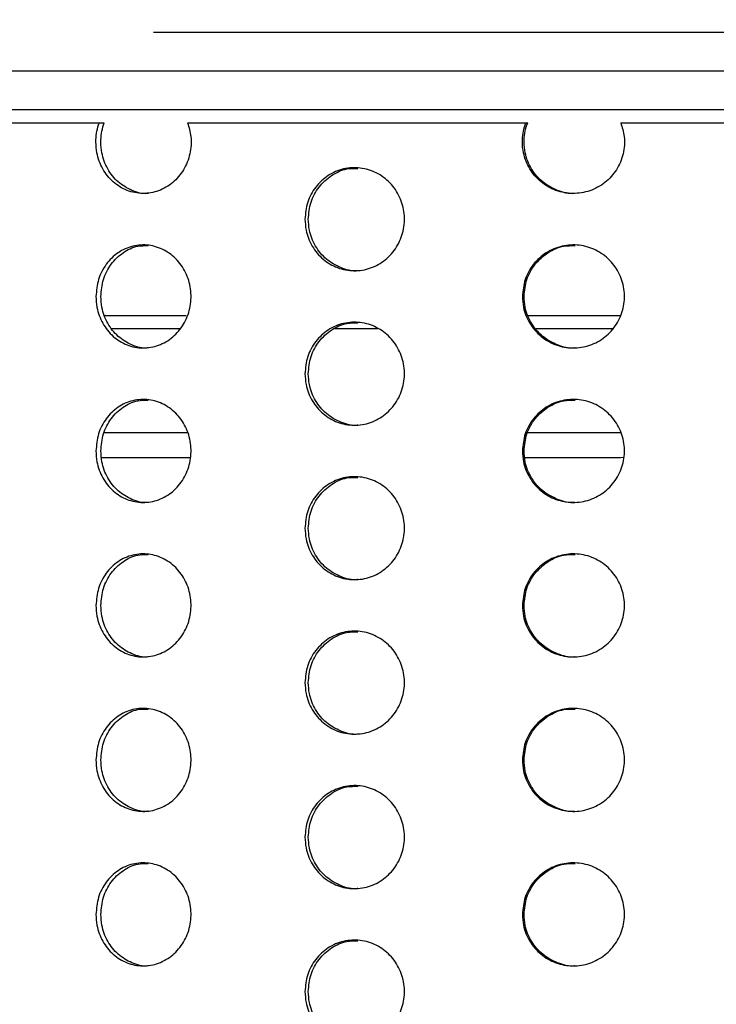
# Model space of a CAD drawing. Header units: millimetres. Extents: x 9412 to 81449, y 6786 to 18619.
# Tile 28 of 41: x 78497 to 78551, y 11915 to 11992. Entities that reach past the tile are written whole.
import ezdxf

# ---------------------------------------------------------------- set-up
doc = ezdxf.new("R2010")
doc.units = ezdxf.units.MM
doc.layers.add('Rysunek', color=7, linetype='Continuous', lineweight=25)
doc.layers.add('S_OPISY_ZB', color=3, linetype='Continuous', lineweight=25)
doc.styles.add('ISOCP', font='simplex.shx', dxfattribs={"width": 0.7})
doc.styles.add('styl3', font='arial.ttf', dxfattribs={"height": 180})
doc.dimstyles.new('ISO-100', dxfattribs={"dimtxt": 180, "dimasz": 130, "dimexe": 1.25, "dimexo": 0.625, "dimgap": 35, "dimtad": 1, "dimtoh": 1, "dimdec": 0, "dimtxsty": 'styl3', "dimcen": 5, "dimclrt": 256, "dimadec": 0, "dimazin": 0, "dimtfac": 1, "dimtdec": 0, "dimtmove": 0, "dimatfit": 3, "dimfxl": 1, "dimarcsym": 0})

# ---------------------------------------------------------------- blocks, each defined once
blk = doc.blocks.new('*D2')
at = {"layer": 'Defpoints', "color": 0}
for p in [(79931.794, 13076.435), (76210.976, 13075.81), (79931.794, 11323.657)]:
    blk.add_point(p, dxfattribs=at)
at = {"layer": 'S_OPISY_ZB', "color": 0, "linetype": 'ByBlock', "lineweight": -2, "ltscale": 200}
for p, q in [((79931.794, 13075.81), (79931.794, 11322.407)), ((76210.976, 13075.185), (76210.976, 11322.407)), ((76340.976, 11323.657), (79801.794, 11323.657))]:
    blk.add_line(p, q, dxfattribs=at)
at = {"layer": 'S_OPISY_ZB', "color": 0}
for points in [[(76340.976, 11345.323), (76340.976, 11301.99), (76210.976, 11323.657)], [(79801.794, 11301.99), (79801.794, 11345.323), (79931.794, 11323.657)]]:
    blk.add_solid(points, dxfattribs=at)
at = {"layer": 'S_OPISY_ZB', "insert": (77821.625, 11408.657), "char_height": 100, "attachment_point": 5, "style": 'ISOCP'}
blk.add_mtext('3720', dxfattribs=at)

msp = doc.modelspace()

# ---------------------------------------------------------------- linework, layer by layer
at = {"layer": 'Rysunek', "ltscale": 200}
for p, q in [((78606.711, 11990.751, -1.415), (78506.891, 11990.751, -1.415)), ((78689.801, 11984.751, -1.415), (78462.755, 11984.751, -1.415)), ((78479.113, 11983.751, -1.415), (78502.689, 11983.751, -1.415)), ((78502.689, 11983.751, -1.415), (78503.072, 11983.751, -1.415)), ((78509.541, 11983.751, -1.415), (78535.836, 11983.751, -1.415)), ((78535.836, 11983.751, -1.415), (78535.967, 11983.751, -1.415)), ((78543.189, 11983.751, -1.415), (78570.412, 11983.751, -1.415)), ((78509.426, 11968.751, -1.415), (78503.091, 11968.751, -1.415)), ((78543.117, 11968.751, -1.415), (78536.002, 11968.751, -1.415)), ((78503.605, 11967.751, -1.415), (78508.907, 11967.751, -1.415)), ((78520.965, 11967.751, -1.415), (78524.295, 11967.751, -1.415)), ((78536.597, 11967.751, -1.415), (78542.649, 11967.751, -1.415)), ((78509.537, 11959.647, -1.415), (78503.047, 11959.647, -1.415)), ((78543.185, 11959.647, -1.415), (78535.94, 11959.647, -1.415)), ((78502.854, 11957.751, -1.415), (78509.738, 11957.751, -1.415)), ((78535.731, 11957.751, -1.415), (78543.172, 11957.751, -1.415)), ((78543.172, 11957.751, -1.415), (78543.409, 11957.779, -1.415))]:
    msp.add_line(p, q, dxfattribs=at)
at = {"layer": 'Rysunek', "ltscale": 200, "elevation": -1.415}
msp.add_lwpolyline([(78731.801, 11987.751), (78381.801, 11987.751), (78381.801, 11992.751), (78731.801, 11992.751)], close=True, dxfattribs=at)
at = {"layer": 'Rysunek', "ltscale": 200}
for points, knots in [([(78509.541, 11983.751, -1.415), (78509.645, 11983.396, -1.415), (78509.874, 11982.61, -1.415), (78509.779, 11981.314, -1.415), (78509.286, 11980.056, -1.415), (78508.426, 11979.042, -1.415), (78507.308, 11978.391, -1.415), (78506.056, 11978.175, -1.415), (78504.815, 11978.418, -1.415), (78503.723, 11979.093, -1.415), (78502.899, 11980.124, -1.415), (78502.493, 11981.24, -1.415), (78502.38, 11982.416, -1.415), (78502.5, 11983.217, -1.415), (78502.668, 11983.693, -1.415), (78502.689, 11983.751, -1.415)], [0, 0, 0, 0, 0.07135, 0.157572, 0.243778, 0.330012, 0.416273, 0.502519, 0.58873, 0.674942, 0.761188, 0.847449, 0.901677, 0.987898, 1, 1, 1, 1]), ([(78506.477, 11978.258, -1.415), (78506.465, 11978.256, -1.415), (78506.044, 11978.181, -1.415), (78505.195, 11978.451, -1.415), (78504.106, 11979.084, -1.415), (78503.282, 11980.126, -1.415), (78502.876, 11981.239, -1.415), (78502.763, 11982.416, -1.415), (78502.883, 11983.217, -1.415), (78503.051, 11983.693, -1.415), (78503.072, 11983.751, -1.415)], [0, 0, 0, 0, 0.005091, 0.177504, 0.349916, 0.522398, 0.69491, 0.803365, 0.975797, 1, 1, 1, 1]), ([(78543.189, 11983.751, -1.415), (78543.3, 11983.396, -1.415), (78543.544, 11982.61, -1.415), (78543.443, 11981.314, -1.415), (78542.918, 11980.056, -1.415), (78542.001, 11979.042, -1.415), (78540.806, 11978.391, -1.415), (78539.465, 11978.175, -1.415), (78538.131, 11978.418, -1.415), (78536.953, 11979.093, -1.415), (78536.064, 11980.124, -1.415), (78535.624, 11981.24, -1.415), (78535.501, 11982.416, -1.415), (78535.632, 11983.217, -1.415), (78535.814, 11983.693, -1.415), (78535.836, 11983.751, -1.415)], [0, 0, 0, 0, 0.07135, 0.157572, 0.243778, 0.330012, 0.416273, 0.502519, 0.58873, 0.674942, 0.761188, 0.847449, 0.901677, 0.987898, 1, 1, 1, 1]), ([(78539.635, 11978.258, -1.415), (78539.622, 11978.256, -1.415), (78539.171, 11978.181, -1.415), (78538.258, 11978.451, -1.415), (78537.085, 11979.084, -1.415), (78536.194, 11980.126, -1.415), (78535.755, 11981.239, -1.415), (78535.632, 11982.416, -1.415), (78535.762, 11983.217, -1.415), (78535.944, 11983.693, -1.415), (78535.967, 11983.751, -1.415)], [0, 0, 0, 0, 0.005091, 0.177503, 0.349916, 0.522398, 0.69491, 0.803365, 0.975797, 1, 1, 1, 1]), ([(78518.659, 11976.251, -1.415), (78518.701, 11976.701, -1.415), (78518.786, 11977.6, -1.415), (78519.447, 11978.797, -1.415), (78520.422, 11979.708, -1.415), (78521.642, 11980.228, -1.415), (78522.962, 11980.301, -1.415), (78524.233, 11979.917, -1.415), (78525.313, 11979.12, -1.415), (78526.078, 11977.999, -1.415), (78526.439, 11976.682, -1.415), (78526.355, 11975.316, -1.415), (78525.836, 11974.056, -1.415), (78524.942, 11973.043, -1.415), (78523.774, 11972.391, -1.415), (78522.467, 11972.175, -1.415), (78521.168, 11972.418, -1.415), (78520.022, 11973.093, -1.415), (78519.164, 11974.124, -1.415), (78518.72, 11975.239, -1.415), (78518.676, 11975.969, -1.415), (78518.659, 11976.251, -1.415)], [0, 0, 0, 0, 0.053672, 0.107344, 0.16103, 0.214727, 0.268407, 0.32207, 0.375742, 0.429435, 0.483129, 0.536801, 0.590464, 0.644144, 0.69784, 0.751528, 0.805194, 0.85886, 0.912547, 0.966244, 1, 1, 1, 1]), ([(78518.918, 11976.251, -1.415), (78518.96, 11976.701, -1.415), (78519.045, 11977.6, -1.415), (78519.706, 11978.8, -1.415), (78520.681, 11979.696, -1.415), (78521.761, 11980.204, -1.415), (78522.483, 11980.201, -1.415), (78522.769, 11980.2, -1.415)], [0, 0, 0, 0, 0.214677, 0.429352, 0.64409, 0.858867, 1, 1, 1, 1]), ([(78522.765, 11972.258, -1.415), (78522.752, 11972.256, -1.415), (78522.312, 11972.181, -1.415), (78521.424, 11972.451, -1.415), (78520.282, 11973.084, -1.415), (78519.422, 11974.126, -1.415), (78518.979, 11975.239, -1.415), (78518.935, 11975.969, -1.415), (78518.918, 11976.251, -1.415)], [0, 0, 0, 0, 0.006338, 0.22095, 0.435562, 0.650262, 0.864998, 1, 1, 1, 1]), ([(78502.423, 11970.251, -1.415), (78502.463, 11970.701, -1.415), (78502.544, 11971.6, -1.415), (78503.173, 11972.797, -1.415), (78504.103, 11973.708, -1.415), (78505.268, 11974.228, -1.415), (78506.53, 11974.301, -1.415), (78507.747, 11973.917, -1.415), (78508.783, 11973.12, -1.415), (78509.517, 11971.999, -1.415), (78509.864, 11970.682, -1.415), (78509.783, 11969.316, -1.415), (78509.285, 11968.056, -1.415), (78508.427, 11967.043, -1.415), (78507.308, 11966.391, -1.415), (78506.056, 11966.175, -1.415), (78504.815, 11966.418, -1.415), (78503.722, 11967.093, -1.415), (78502.903, 11968.124, -1.415), (78502.481, 11969.239, -1.415), (78502.439, 11969.969, -1.415), (78502.423, 11970.251, -1.415)], [0, 0, 0, 0, 0.053672, 0.107343, 0.16103, 0.214727, 0.268407, 0.32207, 0.375742, 0.429435, 0.483129, 0.536801, 0.590464, 0.644144, 0.69784, 0.751528, 0.805194, 0.85886, 0.912547, 0.966244, 1, 1, 1, 1]), ([(78502.805, 11970.251, -1.415), (78502.846, 11970.701, -1.415), (78502.926, 11971.6, -1.415), (78503.556, 11972.8, -1.415), (78504.486, 11973.696, -1.415), (78505.517, 11974.204, -1.415), (78506.207, 11974.201, -1.415), (78506.481, 11974.2, -1.415)], [0, 0, 0, 0, 0.214677, 0.429352, 0.644089, 0.858867, 1, 1, 1, 1]), ([(78535.548, 11970.251, -1.415), (78535.592, 11970.701, -1.415), (78535.679, 11971.6, -1.415), (78536.36, 11972.797, -1.415), (78537.363, 11973.708, -1.415), (78538.618, 11974.228, -1.415), (78539.973, 11974.301, -1.415), (78541.276, 11973.917, -1.415), (78542.382, 11973.12, -1.415), (78543.164, 11971.999, -1.415), (78543.533, 11970.682, -1.415), (78543.447, 11969.316, -1.415), (78542.917, 11968.056, -1.415), (78542.002, 11967.043, -1.415), (78540.806, 11966.391, -1.415), (78539.465, 11966.175, -1.415), (78538.131, 11966.418, -1.415), (78536.952, 11967.093, -1.415), (78536.068, 11968.124, -1.415), (78535.611, 11969.239, -1.415), (78535.566, 11969.969, -1.415), (78535.548, 11970.251, -1.415)], [0, 0, 0, 0, 0.053672, 0.107344, 0.16103, 0.214727, 0.268407, 0.32207, 0.375742, 0.429435, 0.483129, 0.536801, 0.590464, 0.644144, 0.69784, 0.751528, 0.805194, 0.85886, 0.912547, 0.966244, 1, 1, 1, 1]), ([(78535.679, 11970.251, -1.415), (78535.722, 11970.701, -1.415), (78535.81, 11971.6, -1.415), (78536.49, 11972.8, -1.415), (78537.494, 11973.696, -1.415), (78538.605, 11974.204, -1.415), (78539.345, 11974.201, -1.415), (78539.639, 11974.2, -1.415)], [0, 0, 0, 0, 0.214677, 0.429352, 0.644089, 0.858867, 1, 1, 1, 1]), ([(78506.477, 11966.258, -1.415), (78506.465, 11966.256, -1.415), (78506.044, 11966.181, -1.415), (78505.195, 11966.451, -1.415), (78504.105, 11967.084, -1.415), (78503.286, 11968.126, -1.415), (78502.864, 11969.239, -1.415), (78502.822, 11969.969, -1.415), (78502.805, 11970.251, -1.415)], [0, 0, 0, 0, 0.006338, 0.22095, 0.435563, 0.650262, 0.864998, 1, 1, 1, 1]), ([(78539.635, 11966.258, -1.415), (78539.622, 11966.256, -1.415), (78539.171, 11966.181, -1.415), (78538.259, 11966.451, -1.415), (78537.084, 11967.084, -1.415), (78536.198, 11968.126, -1.415), (78535.742, 11969.239, -1.415), (78535.696, 11969.969, -1.415), (78535.679, 11970.251, -1.415)], [0, 0, 0, 0, 0.006338, 0.22095, 0.435562, 0.650262, 0.864998, 1, 1, 1, 1]), ([(78518.659, 11964.251, -1.415), (78518.701, 11964.701, -1.415), (78518.786, 11965.6, -1.415), (78519.447, 11966.797, -1.415), (78520.422, 11967.708, -1.415), (78521.642, 11968.228, -1.415), (78522.962, 11968.301, -1.415), (78524.233, 11967.917, -1.415), (78525.313, 11967.12, -1.415), (78526.078, 11965.999, -1.415), (78526.439, 11964.682, -1.415), (78526.355, 11963.316, -1.415), (78525.836, 11962.056, -1.415), (78524.942, 11961.043, -1.415), (78523.774, 11960.391, -1.415), (78522.467, 11960.175, -1.415), (78521.168, 11960.418, -1.415), (78520.022, 11961.093, -1.415), (78519.164, 11962.124, -1.415), (78518.72, 11963.239, -1.415), (78518.676, 11963.969, -1.415), (78518.659, 11964.251, -1.415)], [0, 0, 0, 0, 0.053672, 0.107343, 0.16103, 0.214727, 0.268407, 0.32207, 0.375742, 0.429435, 0.483129, 0.536801, 0.590464, 0.644144, 0.69784, 0.751528, 0.805194, 0.85886, 0.912547, 0.966244, 1, 1, 1, 1]), ([(78518.918, 11964.251, -1.415), (78518.96, 11964.701, -1.415), (78519.045, 11965.6, -1.415), (78519.706, 11966.8, -1.415), (78520.681, 11967.696, -1.415), (78521.761, 11968.204, -1.415), (78522.483, 11968.201, -1.415), (78522.769, 11968.2, -1.415)], [0, 0, 0, 0, 0.214677, 0.429352, 0.64409, 0.858867, 1, 1, 1, 1]), ([(78522.765, 11960.258, -1.415), (78522.752, 11960.256, -1.415), (78522.312, 11960.181, -1.415), (78521.424, 11960.451, -1.415), (78520.282, 11961.084, -1.415), (78519.422, 11962.126, -1.415), (78518.979, 11963.239, -1.415), (78518.935, 11963.969, -1.415), (78518.918, 11964.251, -1.415)], [0, 0, 0, 0, 0.006338, 0.22095, 0.435562, 0.650262, 0.864998, 1, 1, 1, 1]), ([(78502.423, 11958.251, -1.415), (78502.463, 11958.701, -1.415), (78502.544, 11959.6, -1.415), (78503.173, 11960.797, -1.415), (78504.103, 11961.708, -1.415), (78505.268, 11962.228, -1.415), (78506.53, 11962.301, -1.415), (78507.747, 11961.917, -1.415), (78508.783, 11961.12, -1.415), (78509.517, 11959.999, -1.415), (78509.864, 11958.682, -1.415), (78509.783, 11957.316, -1.415), (78509.285, 11956.056, -1.415), (78508.427, 11955.043, -1.415), (78507.308, 11954.391, -1.415), (78506.056, 11954.175, -1.415), (78504.815, 11954.418, -1.415), (78503.722, 11955.093, -1.415), (78502.903, 11956.124, -1.415), (78502.481, 11957.239, -1.415), (78502.439, 11957.969, -1.415), (78502.423, 11958.251, -1.415)], [0, 0, 0, 0, 0.053672, 0.107343, 0.16103, 0.214727, 0.268407, 0.32207, 0.375742, 0.429435, 0.483129, 0.536801, 0.590464, 0.644143, 0.69784, 0.751527, 0.805194, 0.85886, 0.912547, 0.966244, 1, 1, 1, 1]), ([(78502.805, 11958.251, -1.415), (78502.846, 11958.701, -1.415), (78502.926, 11959.6, -1.415), (78503.556, 11960.8, -1.415), (78504.486, 11961.696, -1.415), (78505.517, 11962.204, -1.415), (78506.207, 11962.201, -1.415), (78506.481, 11962.2, -1.415)], [0, 0, 0, 0, 0.214677, 0.429352, 0.644089, 0.858867, 1, 1, 1, 1]), ([(78535.548, 11958.251, -1.415), (78535.592, 11958.701, -1.415), (78535.679, 11959.6, -1.415), (78536.36, 11960.797, -1.415), (78537.363, 11961.708, -1.415), (78538.618, 11962.228, -1.415), (78539.973, 11962.301, -1.415), (78541.276, 11961.917, -1.415), (78542.382, 11961.12, -1.415), (78543.164, 11959.999, -1.415), (78543.533, 11958.682, -1.415), (78543.447, 11957.316, -1.415), (78542.917, 11956.056, -1.415), (78542.002, 11955.043, -1.415), (78540.806, 11954.391, -1.415), (78539.465, 11954.175, -1.415), (78538.131, 11954.418, -1.415), (78536.952, 11955.093, -1.415), (78536.068, 11956.124, -1.415), (78535.611, 11957.239, -1.415), (78535.566, 11957.969, -1.415), (78535.548, 11958.251, -1.415)], [0, 0, 0, 0, 0.053672, 0.107343, 0.16103, 0.214727, 0.268407, 0.32207, 0.375742, 0.429435, 0.483129, 0.536801, 0.590464, 0.644143, 0.69784, 0.751527, 0.805194, 0.85886, 0.912547, 0.966244, 1, 1, 1, 1]), ([(78535.679, 11958.251, -1.415), (78535.722, 11958.701, -1.415), (78535.81, 11959.6, -1.415), (78536.49, 11960.8, -1.415), (78537.494, 11961.696, -1.415), (78538.605, 11962.204, -1.415), (78539.345, 11962.201, -1.415), (78539.639, 11962.2, -1.415)], [0, 0, 0, 0, 0.214677, 0.429352, 0.644089, 0.858867, 1, 1, 1, 1]), ([(78506.477, 11954.258, -1.415), (78506.465, 11954.256, -1.415), (78506.044, 11954.181, -1.415), (78505.195, 11954.451, -1.415), (78504.105, 11955.084, -1.415), (78503.286, 11956.126, -1.415), (78502.864, 11957.239, -1.415), (78502.822, 11957.969, -1.415), (78502.805, 11958.251, -1.415)], [0, 0, 0, 0, 0.006338, 0.22095, 0.435563, 0.650262, 0.864998, 1, 1, 1, 1]), ([(78539.635, 11954.258, -1.415), (78539.622, 11954.256, -1.415), (78539.171, 11954.181, -1.415), (78538.259, 11954.451, -1.415), (78537.084, 11955.084, -1.415), (78536.198, 11956.126, -1.415), (78535.742, 11957.239, -1.415), (78535.696, 11957.969, -1.415), (78535.679, 11958.251, -1.415)], [0, 0, 0, 0, 0.006338, 0.22095, 0.435562, 0.650262, 0.864998, 1, 1, 1, 1]), ([(78518.659, 11952.251, -1.415), (78518.701, 11952.701, -1.415), (78518.786, 11953.6, -1.415), (78519.447, 11954.797, -1.415), (78520.422, 11955.708, -1.415), (78521.642, 11956.228, -1.415), (78522.962, 11956.301, -1.415), (78524.233, 11955.917, -1.415), (78525.313, 11955.12, -1.415), (78526.078, 11953.999, -1.415), (78526.439, 11952.682, -1.415), (78526.355, 11951.316, -1.415), (78525.836, 11950.056, -1.415), (78524.942, 11949.043, -1.415), (78523.774, 11948.391, -1.415), (78522.467, 11948.175, -1.415), (78521.168, 11948.418, -1.415), (78520.022, 11949.093, -1.415), (78519.164, 11950.124, -1.415), (78518.72, 11951.239, -1.415), (78518.676, 11951.969, -1.415), (78518.659, 11952.251, -1.415)], [0, 0, 0, 0, 0.053672, 0.107343, 0.16103, 0.214727, 0.268407, 0.32207, 0.375742, 0.429435, 0.483129, 0.536801, 0.590464, 0.644144, 0.69784, 0.751528, 0.805194, 0.85886, 0.912547, 0.966244, 1, 1, 1, 1]), ([(78518.918, 11952.251, -1.415), (78518.96, 11952.701, -1.415), (78519.045, 11953.6, -1.415), (78519.706, 11954.8, -1.415), (78520.681, 11955.696, -1.415), (78521.761, 11956.204, -1.415), (78522.483, 11956.201, -1.415), (78522.769, 11956.2, -1.415)], [0, 0, 0, 0, 0.214677, 0.429352, 0.64409, 0.858867, 1, 1, 1, 1]), ([(78522.765, 11948.258, -1.415), (78522.752, 11948.256, -1.415), (78522.312, 11948.181, -1.415), (78521.424, 11948.451, -1.415), (78520.282, 11949.084, -1.415), (78519.422, 11950.126, -1.415), (78518.979, 11951.239, -1.415), (78518.935, 11951.969, -1.415), (78518.918, 11952.251, -1.415)], [0, 0, 0, 0, 0.006338, 0.22095, 0.435562, 0.650262, 0.864998, 1, 1, 1, 1]), ([(78502.423, 11946.251, -1.415), (78502.463, 11946.701, -1.415), (78502.544, 11947.6, -1.415), (78503.173, 11948.797, -1.415), (78504.103, 11949.708, -1.415), (78505.268, 11950.228, -1.415), (78506.53, 11950.301, -1.415), (78507.747, 11949.917, -1.415), (78508.783, 11949.12, -1.415), (78509.517, 11947.999, -1.415), (78509.864, 11946.682, -1.415), (78509.783, 11945.316, -1.415), (78509.285, 11944.056, -1.415), (78508.427, 11943.043, -1.415), (78507.308, 11942.391, -1.415), (78506.056, 11942.175, -1.415), (78504.815, 11942.418, -1.415), (78503.722, 11943.093, -1.415), (78502.903, 11944.124, -1.415), (78502.481, 11945.239, -1.415), (78502.439, 11945.969, -1.415), (78502.423, 11946.251, -1.415)], [0, 0, 0, 0, 0.053672, 0.107344, 0.16103, 0.214727, 0.268407, 0.32207, 0.375742, 0.429435, 0.483129, 0.536801, 0.590464, 0.644143, 0.69784, 0.751528, 0.805194, 0.85886, 0.912547, 0.966244, 1, 1, 1, 1]), ([(78502.805, 11946.251, -1.415), (78502.846, 11946.701, -1.415), (78502.926, 11947.6, -1.415), (78503.556, 11948.8, -1.415), (78504.486, 11949.696, -1.415), (78505.517, 11950.204, -1.415), (78506.207, 11950.201, -1.415), (78506.481, 11950.2, -1.415)], [0, 0, 0, 0, 0.214678, 0.429352, 0.644089, 0.858867, 1, 1, 1, 1]), ([(78535.548, 11946.251, -1.415), (78535.592, 11946.701, -1.415), (78535.679, 11947.6, -1.415), (78536.36, 11948.797, -1.415), (78537.363, 11949.708, -1.415), (78538.618, 11950.228, -1.415), (78539.973, 11950.301, -1.415), (78541.276, 11949.917, -1.415), (78542.382, 11949.12, -1.415), (78543.164, 11947.999, -1.415), (78543.533, 11946.682, -1.415), (78543.447, 11945.316, -1.415), (78542.917, 11944.056, -1.415), (78542.002, 11943.043, -1.415), (78540.806, 11942.391, -1.415), (78539.465, 11942.175, -1.415), (78538.131, 11942.418, -1.415), (78536.952, 11943.093, -1.415), (78536.068, 11944.124, -1.415), (78535.611, 11945.239, -1.415), (78535.566, 11945.969, -1.415), (78535.548, 11946.251, -1.415)], [0, 0, 0, 0, 0.053672, 0.107344, 0.16103, 0.214727, 0.268407, 0.32207, 0.375742, 0.429435, 0.483129, 0.536801, 0.590464, 0.644143, 0.69784, 0.751528, 0.805194, 0.85886, 0.912547, 0.966244, 1, 1, 1, 1]), ([(78535.679, 11946.251, -1.415), (78535.722, 11946.701, -1.415), (78535.81, 11947.6, -1.415), (78536.49, 11948.8, -1.415), (78537.494, 11949.696, -1.415), (78538.605, 11950.204, -1.415), (78539.345, 11950.201, -1.415), (78539.639, 11950.2, -1.415)], [0, 0, 0, 0, 0.214678, 0.429352, 0.644089, 0.858867, 1, 1, 1, 1]), ([(78506.477, 11942.258, -1.415), (78506.465, 11942.256, -1.415), (78506.044, 11942.181, -1.415), (78505.195, 11942.451, -1.415), (78504.105, 11943.084, -1.415), (78503.286, 11944.126, -1.415), (78502.864, 11945.239, -1.415), (78502.822, 11945.969, -1.415), (78502.805, 11946.251, -1.415)], [0, 0, 0, 0, 0.006338, 0.22095, 0.435563, 0.650262, 0.864998, 1, 1, 1, 1]), ([(78539.635, 11942.258, -1.415), (78539.622, 11942.256, -1.415), (78539.171, 11942.181, -1.415), (78538.259, 11942.451, -1.415), (78537.084, 11943.084, -1.415), (78536.198, 11944.126, -1.415), (78535.742, 11945.239, -1.415), (78535.696, 11945.969, -1.415), (78535.679, 11946.251, -1.415)], [0, 0, 0, 0, 0.006338, 0.22095, 0.435562, 0.650262, 0.864998, 1, 1, 1, 1]), ([(78518.659, 11940.251, -1.415), (78518.701, 11940.701, -1.415), (78518.786, 11941.6, -1.415), (78519.447, 11942.797, -1.415), (78520.422, 11943.708, -1.415), (78521.642, 11944.228, -1.415), (78522.962, 11944.301, -1.415), (78524.233, 11943.917, -1.415), (78525.313, 11943.12, -1.415), (78526.078, 11941.999, -1.415), (78526.439, 11940.682, -1.415), (78526.355, 11939.316, -1.415), (78525.836, 11938.056, -1.415), (78524.942, 11937.043, -1.415), (78523.774, 11936.391, -1.415), (78522.467, 11936.175, -1.415), (78521.168, 11936.418, -1.415), (78520.022, 11937.093, -1.415), (78519.164, 11938.124, -1.415), (78518.72, 11939.239, -1.415), (78518.676, 11939.969, -1.415), (78518.659, 11940.251, -1.415)], [0, 0, 0, 0, 0.053672, 0.107344, 0.16103, 0.214727, 0.268408, 0.32207, 0.375742, 0.429435, 0.483129, 0.536801, 0.590464, 0.644144, 0.69784, 0.751528, 0.805194, 0.85886, 0.912547, 0.966244, 1, 1, 1, 1]), ([(78518.918, 11940.251, -1.415), (78518.96, 11940.701, -1.415), (78519.045, 11941.6, -1.415), (78519.706, 11942.8, -1.415), (78520.681, 11943.696, -1.415), (78521.761, 11944.204, -1.415), (78522.483, 11944.201, -1.415), (78522.769, 11944.2, -1.415)], [0, 0, 0, 0, 0.214677, 0.429352, 0.64409, 0.858867, 1, 1, 1, 1]), ([(78522.765, 11936.258, -1.415), (78522.752, 11936.256, -1.415), (78522.312, 11936.181, -1.415), (78521.424, 11936.451, -1.415), (78520.282, 11937.084, -1.415), (78519.422, 11938.126, -1.415), (78518.979, 11939.239, -1.415), (78518.935, 11939.969, -1.415), (78518.918, 11940.251, -1.415)], [0, 0, 0, 0, 0.006338, 0.22095, 0.435563, 0.650262, 0.864998, 1, 1, 1, 1]), ([(78502.423, 11934.251, -1.415), (78502.463, 11934.701, -1.415), (78502.544, 11935.6, -1.415), (78503.173, 11936.797, -1.415), (78504.103, 11937.708, -1.415), (78505.268, 11938.228, -1.415), (78506.53, 11938.301, -1.415), (78507.747, 11937.917, -1.415), (78508.783, 11937.12, -1.415), (78509.517, 11935.999, -1.415), (78509.864, 11934.682, -1.415), (78509.783, 11933.316, -1.415), (78509.285, 11932.056, -1.415), (78508.427, 11931.043, -1.415), (78507.308, 11930.391, -1.415), (78506.056, 11930.175, -1.415), (78504.815, 11930.418, -1.415), (78503.722, 11931.093, -1.415), (78502.903, 11932.124, -1.415), (78502.481, 11933.239, -1.415), (78502.439, 11933.969, -1.415), (78502.423, 11934.251, -1.415)], [0, 0, 0, 0, 0.053672, 0.107343, 0.16103, 0.214727, 0.268407, 0.32207, 0.375742, 0.429435, 0.483129, 0.536801, 0.590464, 0.644144, 0.69784, 0.751527, 0.805194, 0.85886, 0.912547, 0.966244, 1, 1, 1, 1]), ([(78502.805, 11934.251, -1.415), (78502.846, 11934.701, -1.415), (78502.926, 11935.6, -1.415), (78503.556, 11936.8, -1.415), (78504.486, 11937.696, -1.415), (78505.517, 11938.204, -1.415), (78506.207, 11938.201, -1.415), (78506.481, 11938.2, -1.415)], [0, 0, 0, 0, 0.214677, 0.429352, 0.644089, 0.858867, 1, 1, 1, 1]), ([(78535.548, 11934.251, -1.415), (78535.592, 11934.701, -1.415), (78535.679, 11935.6, -1.415), (78536.36, 11936.797, -1.415), (78537.363, 11937.708, -1.415), (78538.618, 11938.228, -1.415), (78539.973, 11938.301, -1.415), (78541.276, 11937.917, -1.415), (78542.382, 11937.12, -1.415), (78543.164, 11935.999, -1.415), (78543.533, 11934.682, -1.415), (78543.447, 11933.316, -1.415), (78542.917, 11932.056, -1.415), (78542.002, 11931.043, -1.415), (78540.806, 11930.391, -1.415), (78539.465, 11930.175, -1.415), (78538.131, 11930.418, -1.415), (78536.952, 11931.093, -1.415), (78536.068, 11932.124, -1.415), (78535.611, 11933.239, -1.415), (78535.566, 11933.969, -1.415), (78535.548, 11934.251, -1.415)], [0, 0, 0, 0, 0.053672, 0.107343, 0.16103, 0.214727, 0.268407, 0.32207, 0.375742, 0.429435, 0.483129, 0.536801, 0.590464, 0.644143, 0.69784, 0.751527, 0.805194, 0.85886, 0.912547, 0.966244, 1, 1, 1, 1]), ([(78535.679, 11934.251, -1.415), (78535.722, 11934.701, -1.415), (78535.81, 11935.6, -1.415), (78536.49, 11936.8, -1.415), (78537.494, 11937.696, -1.415), (78538.605, 11938.204, -1.415), (78539.345, 11938.201, -1.415), (78539.639, 11938.2, -1.415)], [0, 0, 0, 0, 0.214677, 0.429352, 0.644089, 0.858867, 1, 1, 1, 1]), ([(78506.477, 11930.258, -1.415), (78506.465, 11930.256, -1.415), (78506.044, 11930.181, -1.415), (78505.195, 11930.451, -1.415), (78504.105, 11931.084, -1.415), (78503.286, 11932.126, -1.415), (78502.864, 11933.239, -1.415), (78502.822, 11933.969, -1.415), (78502.805, 11934.251, -1.415)], [0, 0, 0, 0, 0.006338, 0.22095, 0.435563, 0.650262, 0.864998, 1, 1, 1, 1]), ([(78539.635, 11930.258, -1.415), (78539.622, 11930.256, -1.415), (78539.171, 11930.181, -1.415), (78538.259, 11930.451, -1.415), (78537.084, 11931.084, -1.415), (78536.198, 11932.126, -1.415), (78535.742, 11933.239, -1.415), (78535.696, 11933.969, -1.415), (78535.679, 11934.251, -1.415)], [0, 0, 0, 0, 0.006338, 0.22095, 0.435562, 0.650262, 0.864998, 1, 1, 1, 1]), ([(78518.659, 11928.251, -1.415), (78518.701, 11928.701, -1.415), (78518.786, 11929.6, -1.415), (78519.447, 11930.797, -1.415), (78520.422, 11931.708, -1.415), (78521.642, 11932.228, -1.415), (78522.962, 11932.301, -1.415), (78524.233, 11931.917, -1.415), (78525.313, 11931.12, -1.415), (78526.078, 11929.999, -1.415), (78526.439, 11928.682, -1.415), (78526.355, 11927.316, -1.415), (78525.836, 11926.056, -1.415), (78524.942, 11925.043, -1.415), (78523.774, 11924.391, -1.415), (78522.467, 11924.175, -1.415), (78521.168, 11924.418, -1.415), (78520.022, 11925.093, -1.415), (78519.164, 11926.124, -1.415), (78518.72, 11927.239, -1.415), (78518.676, 11927.969, -1.415), (78518.659, 11928.251, -1.415)], [0, 0, 0, 0, 0.053672, 0.107344, 0.16103, 0.214727, 0.268407, 0.32207, 0.375742, 0.429435, 0.483129, 0.536801, 0.590464, 0.644144, 0.69784, 0.751528, 0.805194, 0.85886, 0.912547, 0.966244, 1, 1, 1, 1]), ([(78518.918, 11928.251, -1.415), (78518.96, 11928.701, -1.415), (78519.045, 11929.6, -1.415), (78519.706, 11930.8, -1.415), (78520.681, 11931.696, -1.415), (78521.761, 11932.204, -1.415), (78522.483, 11932.201, -1.415), (78522.769, 11932.2, -1.415)], [0, 0, 0, 0, 0.214677, 0.429352, 0.64409, 0.858867, 1, 1, 1, 1]), ([(78522.765, 11924.258, -1.415), (78522.752, 11924.256, -1.415), (78522.312, 11924.181, -1.415), (78521.424, 11924.451, -1.415), (78520.282, 11925.084, -1.415), (78519.422, 11926.126, -1.415), (78518.979, 11927.239, -1.415), (78518.935, 11927.969, -1.415), (78518.918, 11928.251, -1.415)], [0, 0, 0, 0, 0.006338, 0.22095, 0.435562, 0.650261, 0.864999, 1, 1, 1, 1]), ([(78502.423, 11922.251, -1.415), (78502.463, 11922.701, -1.415), (78502.544, 11923.6, -1.415), (78503.173, 11924.797, -1.415), (78504.103, 11925.708, -1.415), (78505.268, 11926.228, -1.415), (78506.53, 11926.301, -1.415), (78507.747, 11925.917, -1.415), (78508.783, 11925.12, -1.415), (78509.517, 11923.999, -1.415), (78509.864, 11922.682, -1.415), (78509.783, 11921.316, -1.415), (78509.285, 11920.056, -1.415), (78508.427, 11919.043, -1.415), (78507.308, 11918.391, -1.415), (78506.056, 11918.175, -1.415), (78504.815, 11918.418, -1.415), (78503.722, 11919.093, -1.415), (78502.903, 11920.124, -1.415), (78502.481, 11921.239, -1.415), (78502.439, 11921.969, -1.415), (78502.423, 11922.251, -1.415)], [0, 0, 0, 0, 0.053672, 0.107343, 0.16103, 0.214727, 0.268407, 0.32207, 0.375742, 0.429435, 0.483129, 0.536801, 0.590464, 0.644143, 0.69784, 0.751527, 0.805193, 0.85886, 0.912547, 0.966244, 1, 1, 1, 1]), ([(78502.805, 11922.251, -1.415), (78502.846, 11922.701, -1.415), (78502.926, 11923.6, -1.415), (78503.556, 11924.8, -1.415), (78504.486, 11925.696, -1.415), (78505.517, 11926.204, -1.415), (78506.207, 11926.201, -1.415), (78506.481, 11926.2, -1.415)], [0, 0, 0, 0, 0.214677, 0.429352, 0.644089, 0.858867, 1, 1, 1, 1]), ([(78535.548, 11922.251, -1.415), (78535.592, 11922.701, -1.415), (78535.679, 11923.6, -1.415), (78536.36, 11924.797, -1.415), (78537.363, 11925.708, -1.415), (78538.618, 11926.228, -1.415), (78539.973, 11926.301, -1.415), (78541.276, 11925.917, -1.415), (78542.382, 11925.12, -1.415), (78543.164, 11923.999, -1.415), (78543.533, 11922.682, -1.415), (78543.447, 11921.316, -1.415), (78542.917, 11920.056, -1.415), (78542.002, 11919.043, -1.415), (78540.806, 11918.391, -1.415), (78539.465, 11918.175, -1.415), (78538.131, 11918.418, -1.415), (78536.952, 11919.093, -1.415), (78536.068, 11920.124, -1.415), (78535.611, 11921.239, -1.415), (78535.566, 11921.969, -1.415), (78535.548, 11922.251, -1.415)], [0, 0, 0, 0, 0.053672, 0.107343, 0.16103, 0.214727, 0.268407, 0.32207, 0.375742, 0.429435, 0.483129, 0.536801, 0.590464, 0.644143, 0.69784, 0.751527, 0.805193, 0.85886, 0.912547, 0.966244, 1, 1, 1, 1]), ([(78535.679, 11922.251, -1.415), (78535.722, 11922.701, -1.415), (78535.81, 11923.6, -1.415), (78536.49, 11924.8, -1.415), (78537.494, 11925.696, -1.415), (78538.605, 11926.204, -1.415), (78539.345, 11926.201, -1.415), (78539.639, 11926.2, -1.415)], [0, 0, 0, 0, 0.214677, 0.429352, 0.644089, 0.858867, 1, 1, 1, 1]), ([(78506.477, 11918.258, -1.415), (78506.465, 11918.256, -1.415), (78506.044, 11918.181, -1.415), (78505.195, 11918.451, -1.415), (78504.105, 11919.084, -1.415), (78503.286, 11920.126, -1.415), (78502.864, 11921.239, -1.415), (78502.822, 11921.969, -1.415), (78502.805, 11922.251, -1.415)], [0, 0, 0, 0, 0.006338, 0.22095, 0.435562, 0.650261, 0.864997, 1, 1, 1, 1]), ([(78539.635, 11918.258, -1.415), (78539.622, 11918.256, -1.415), (78539.171, 11918.181, -1.415), (78538.259, 11918.451, -1.415), (78537.084, 11919.084, -1.415), (78536.198, 11920.126, -1.415), (78535.742, 11921.239, -1.415), (78535.696, 11921.969, -1.415), (78535.679, 11922.251, -1.415)], [0, 0, 0, 0, 0.006338, 0.22095, 0.435562, 0.650261, 0.864997, 1, 1, 1, 1]), ([(78518.659, 11916.251, -1.415), (78518.701, 11916.701, -1.415), (78518.786, 11917.6, -1.415), (78519.447, 11918.797, -1.415), (78520.422, 11919.708, -1.415), (78521.642, 11920.228, -1.415), (78522.962, 11920.301, -1.415), (78524.233, 11919.917, -1.415), (78525.313, 11919.12, -1.415), (78526.078, 11917.999, -1.415), (78526.439, 11916.682, -1.415), (78526.355, 11915.316, -1.415), (78525.836, 11914.056, -1.415), (78524.942, 11913.043, -1.415), (78523.774, 11912.391, -1.415), (78522.467, 11912.175, -1.415), (78521.168, 11912.418, -1.415), (78520.022, 11913.093, -1.415), (78519.164, 11914.124, -1.415), (78518.72, 11915.239, -1.415), (78518.676, 11915.969, -1.415), (78518.659, 11916.251, -1.415)], [0, 0, 0, 0, 0.053672, 0.107344, 0.16103, 0.214727, 0.268408, 0.32207, 0.375742, 0.429435, 0.483129, 0.536801, 0.590464, 0.644144, 0.69784, 0.751528, 0.805194, 0.85886, 0.912547, 0.966244, 1, 1, 1, 1]), ([(78518.918, 11916.251, -1.415), (78518.96, 11916.701, -1.415), (78519.045, 11917.6, -1.415), (78519.706, 11918.8, -1.415), (78520.681, 11919.696, -1.415), (78521.761, 11920.204, -1.415), (78522.483, 11920.201, -1.415), (78522.769, 11920.2, -1.415)], [0, 0, 0, 0, 0.214677, 0.429352, 0.64409, 0.858867, 1, 1, 1, 1]), ([(78522.765, 11912.258, -1.415), (78522.752, 11912.256, -1.415), (78522.312, 11912.181, -1.415), (78521.424, 11912.451, -1.415), (78520.282, 11913.084, -1.415), (78519.422, 11914.126, -1.415), (78518.979, 11915.239, -1.415), (78518.935, 11915.969, -1.415), (78518.918, 11916.251, -1.415)], [0, 0, 0, 0, 0.006338, 0.22095, 0.435562, 0.650262, 0.864998, 1, 1, 1, 1])]:
    msp.add_open_spline(points, degree=3, knots=knots, dxfattribs=at)

# ---------------------------------------------------------------- dimensions: what is measured, and where the dimension line sits
at = {"layer": 'S_OPISY_ZB', "ltscale": 200}
dim = msp.add_linear_dim(base=(79931.794, 11323.657), p1=(76210.976, 13075.81, 1.286), p2=(79931.794, 13076.435, 0.185), dimstyle='ISO-100', override={"dimtxt": 100, "dimrnd": 2, "dimtxsty": 'ISOCP'}, dxfattribs=at)
dim.commit()
dim.dimension.update_dxf_attribs({"geometry": '*D2', "text_midpoint": (77821.625, 11323.657), "dimtype": 160})

doc.saveas('drawing.dxf')
